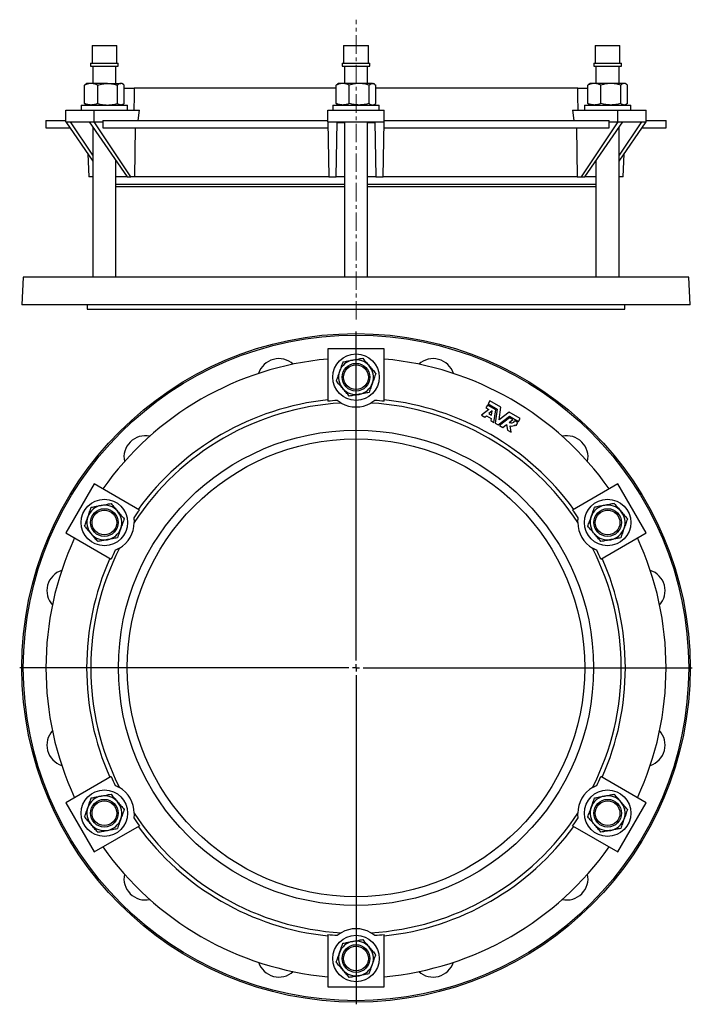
# Model space of a CAD drawing. Header units: millimetres. Extents: x -18 to 922, y -526 to 619.
# Tile 1 of 2: x -18 to 445, y -59 to 618. Entities that reach past the tile are written whole.
import ezdxf

# ---------------------------------------------------------------- set-up
doc = ezdxf.new("R2010")
doc.units = ezdxf.units.MM
doc.linetypes.add('CENTERX2', pattern=[20.32, 12.7, -2.54, 2.54, -2.54])
doc.layers.add('FORMAT', color=7, linetype='Continuous')

# ---------------------------------------------------------------- blocks, each defined once
blk = doc.blocks.new('SW_CENTERMARKSYMBOL_0')
at = {"layer": 'FORMAT', "color": 0}
for p, q in [((0, 5), (0, 231.5)), ((-5, 0), (-231.5, 0)), ((0, 0), (-2.5, 0)), ((0, 0), (0, 2.5)), ((0, 0), (0, -2.5)), ((0, 0), (2.5, 0)), ((5, 0), (231.5, 0)), ((0, -5), (0, -231.5))]:
    blk.add_line(p, q, dxfattribs=at)

msp = doc.modelspace()

# ---------------------------------------------------------------- linework, layer by layer
at = {"color": 7, "linetype": 'Continuous', "lineweight": 25}
for p, q in [((32.28, 600.39), (32.28, 588.12)), ((32.28, 600.39), (33.42, 600.39)), ((33.42, 600.39), (49.28, 600.39)), ((49.28, 588.12), (49.28, 600.39)), ((205.49, 600.39), (205.49, 588.12)), ((205.49, 600.39), (213.99, 600.39)), ((213.99, 600.39), (222.49, 600.39)), ((222.49, 588.12), (222.49, 600.39)), ((378.69, 600.39), (378.69, 588.12)), ((378.69, 600.39), (394.56, 600.39)), ((394.56, 600.39), (395.69, 600.39)), ((395.69, 588.12), (395.69, 600.39)), ((31.26, 588.12), (31.26, 586.12)), ((31.26, 588.12), (32.54, 588.12)), ((31.26, 586.12), (32.54, 586.12)), ((32.54, 588.12), (50.31, 588.12)), ((32.54, 586.12), (50.31, 586.12)), ((32.78, 586.12), (32.78, 574.19)), ((48.78, 574.19), (48.78, 586.12)), ((50.31, 586.12), (50.31, 588.12)), ((204.46, 588.12), (204.46, 586.12)), ((204.46, 588.12), (213.99, 588.12)), ((204.46, 586.12), (213.99, 586.12)), ((205.99, 586.12), (205.99, 574.19)), ((213.99, 588.12), (223.51, 588.12)), ((213.99, 586.12), (223.51, 586.12)), ((221.99, 574.19), (221.99, 586.12)), ((223.51, 586.12), (223.51, 588.12)), ((377.67, 588.12), (377.67, 586.12)), ((377.67, 588.12), (395.44, 588.12)), ((377.67, 586.12), (395.44, 586.12)), ((379.19, 586.12), (379.19, 574.19)), ((395.19, 574.19), (395.19, 586.12)), ((395.44, 588.12), (396.72, 588.12)), ((395.44, 586.12), (396.72, 586.12)), ((396.72, 586.12), (396.72, 588.12)), ((27.17, 560.46), (27.17, 573.12)), ((28.78, 574.19), (28.06, 573.77)), ((31.68, 574.19), (28.78, 574.19)), ((43, 574.19), (31.68, 574.19)), ((36.19, 560.46), (36.19, 573.12)), ((43, 574.19), (52.1, 574.19)), ((49.8, 560.46), (49.8, 573.12)), ((52.78, 574.19), (52.1, 574.19)), ((53.51, 573.77), (52.78, 574.19)), ((54.4, 560.46), (54.4, 573.12)), ((54.4, 570.89), (61.28, 570.89)), ((200.37, 570.89), (61.28, 570.89)), ((200.37, 560.46), (200.37, 573.12)), ((201.99, 574.19), (201.27, 573.77)), ((204.88, 574.19), (201.99, 574.19)), ((216.2, 574.19), (204.88, 574.19)), ((209.39, 560.46), (209.39, 573.12)), ((225.31, 574.19), (216.2, 574.19)), ((223.01, 560.46), (223.01, 573.12)), ((225.31, 574.19), (225.99, 574.19)), ((226.71, 573.77), (225.99, 574.19)), ((227.61, 560.46), (227.61, 573.12)), ((366.69, 570.89), (227.61, 570.89)), ((366.69, 570.89), (373.58, 570.89)), ((373.58, 560.46), (373.58, 573.12)), ((375.19, 574.19), (374.47, 573.77)), ((378.09, 574.19), (375.19, 574.19)), ((389.41, 574.19), (378.09, 574.19)), ((382.6, 560.46), (382.6, 573.12)), ((398.51, 574.19), (389.41, 574.19)), ((396.22, 560.46), (396.22, 573.12)), ((399.19, 574.19), (398.51, 574.19)), ((399.92, 573.77), (399.19, 574.19)), ((400.81, 560.46), (400.81, 573.12)), ((14.15, 547.89), (14.15, 555.89)), ((14.15, 555.89), (33.65, 555.89)), ((24.78, 559.39), (24.78, 555.89)), ((24.78, 559.39), (26.53, 559.39)), ((26.53, 559.39), (56.78, 559.39)), ((28.06, 559.81), (28.78, 559.39)), ((33.65, 547.89), (33.65, 555.89)), ((33.65, 555.89), (64.88, 555.89)), ((52.78, 559.39), (53.51, 559.81)), ((56.78, 555.89), (56.78, 559.39)), ((64.06, 548.79), (64.88, 555.89)), ((194.49, 547.89), (194.49, 555.89)), ((194.49, 555.89), (233.49, 555.89)), ((197.99, 559.39), (197.99, 555.89)), ((197.99, 559.39), (213.16, 559.39)), ((201.27, 559.81), (201.99, 559.39)), ((201.69, 559.39), (201.71, 559.55)), ((213.16, 559.39), (229.99, 559.39)), ((225.99, 559.39), (226.71, 559.81)), ((226.27, 559.55), (226.29, 559.39)), ((229.99, 555.89), (229.99, 559.39)), ((233.49, 547.89), (233.49, 555.89)), ((363.1, 555.89), (363.92, 548.79)), ((363.1, 555.89), (394.33, 555.89)), ((371.19, 559.39), (371.19, 555.89)), ((371.19, 559.39), (400.62, 559.39)), ((374.47, 559.81), (375.19, 559.39)), ((394.33, 547.89), (394.33, 555.89)), ((394.33, 555.89), (413.83, 555.89)), ((399.19, 559.39), (399.92, 559.81)), ((400.62, 559.39), (403.19, 559.39)), ((403.19, 555.89), (403.19, 559.39)), ((413.83, 547.89), (413.83, 555.89)), ((0.59, 548.79), (0.59, 543.79)), ((0.59, 548.79), (14.15, 548.79)), ((39.7, 548.79), (39.7, 547.89)), ((39.7, 548.79), (194.49, 548.79)), ((233.49, 548.79), (388.28, 548.79)), ((388.28, 547.89), (388.28, 548.79)), ((413.83, 548.79), (427.39, 548.79)), ((427.39, 543.79), (427.39, 548.79)), ((0.59, 543.79), (16.96, 543.79)), ((14.15, 547.89), (17.44, 547.89)), ((14.15, 547.89), (32.78, 520.77)), ((17.44, 547.89), (30.35, 547.89)), ((32.78, 524.86), (17.44, 547.89)), ((30.35, 547.89), (33.65, 547.89)), ((30.35, 547.89), (56.46, 509.89)), ((32.78, 544.35), (32.78, 440.89)), ((33.65, 547.89), (39.7, 547.89)), ((58.96, 509.89), (33.65, 547.89)), ((39.65, 543.79), (194.58, 543.79)), ((61.83, 509.89), (62.18, 543.79)), ((194.49, 547.89), (201.08, 547.89)), ((194.49, 547.89), (195.29, 509.89)), ((200.29, 509.89), (201.08, 547.89)), ((205.99, 547.14), (201.07, 547.14)), ((201.08, 547.89), (226.9, 547.89)), ((205.99, 547.89), (205.99, 440.89)), ((221.99, 440.89), (221.99, 547.89)), ((226.91, 547.14), (221.99, 547.14)), ((226.9, 547.89), (227.69, 509.89)), ((226.9, 547.89), (233.49, 547.89)), ((232.69, 509.89), (233.49, 547.89)), ((233.4, 543.79), (388.33, 543.79)), ((365.8, 543.79), (366.15, 509.89)), ((394.33, 547.89), (369.02, 509.89)), ((371.52, 509.89), (397.63, 547.89)), ((388.28, 547.89), (394.33, 547.89)), ((394.33, 547.89), (397.63, 547.89)), ((410.54, 547.89), (395.19, 524.86)), ((395.19, 520.77), (413.83, 547.89)), ((395.19, 440.89), (395.19, 544.35)), ((397.63, 547.89), (410.54, 547.89)), ((410.54, 547.89), (413.83, 547.89)), ((411.02, 543.79), (427.39, 543.79)), ((29.29, 525.85), (29.99, 509.89)), ((397.99, 509.89), (398.69, 525.85)), ((48.78, 440.89), (48.78, 521.06)), ((379.19, 521.06), (379.19, 440.89)), ((32.78, 509.89), (29.99, 509.89)), ((56.46, 509.89), (48.78, 509.89)), ((56.46, 509.89), (58.96, 509.89)), ((61.83, 509.89), (58.96, 509.89)), ((195.29, 509.89), (61.83, 509.89)), ((195.29, 509.89), (200.29, 509.89)), ((205.99, 509.89), (200.29, 509.89)), ((227.69, 509.89), (221.99, 509.89)), ((227.69, 509.89), (232.69, 509.89)), ((366.15, 509.89), (232.69, 509.89)), ((366.15, 509.89), (369.02, 509.89)), ((369.02, 509.89), (371.52, 509.89)), ((379.19, 509.89), (371.52, 509.89)), ((397.99, 509.89), (395.19, 509.89)), ((48.78, 504.89), (205.99, 504.89)), ((48.78, 503.33), (205.99, 503.33)), ((221.99, 504.89), (379.19, 504.89)), ((221.99, 503.33), (379.19, 503.33)), ((-15.01, 440.89), (-16.01, 421.89)), ((442.99, 440.89), (-15.01, 440.89)), ((443.99, 421.89), (442.99, 440.89)), ((443.99, 421.89), (-16.01, 421.89)), ((28.99, 421.89), (28.99, 418.89)), ((398.99, 418.89), (398.99, 421.89)), ((28.99, 418.89), (213.99, 418.89)), ((213.99, 418.89), (398.99, 418.89)), ((194.49, 391.61), (194.49, 355.55)), ((233.49, 391.61), (194.49, 391.61)), ((233.49, 355.55), (233.49, 391.61)), ((304.53, 352.94), (303.39, 350.96)), ((310.17, 349.69), (304.53, 352.94)), ((306.18, 355.79), (304.99, 353.73)), ((304.99, 353.73), (311.16, 350.17)), ((313.75, 351.42), (306.18, 355.79)), ((305.34, 349.84), (300.46, 345.89)), ((300.46, 345.89), (302.66, 344.62)), ((303.39, 350.96), (305.34, 349.84)), ((307.67, 348.97), (305.31, 347.05)), ((305.31, 347.05), (307.25, 345.93)), ((307.25, 345.93), (307.67, 348.97)), ((308.97, 340.98), (310.17, 349.69)), ((311.16, 350.17), (309.82, 340.49)), ((312.57, 342.86), (313.75, 351.42)), ((319.39, 348.16), (312.57, 342.86)), ((326.96, 343.79), (319.39, 348.16)), ((302.66, 344.62), (303.71, 345.47)), ((303.71, 345.47), (306.93, 343.61)), ((306.93, 343.61), (306.75, 342.26)), ((306.75, 342.26), (308.97, 340.98)), ((309.82, 340.49), (311.89, 339.29)), ((311.89, 339.29), (319.61, 345.29)), ((319.69, 344.19), (312.75, 338.8)), ((312.75, 338.8), (314.96, 337.52)), ((314.96, 337.52), (317.69, 339.64)), ((317.69, 339.64), (318.18, 335.66)), ((319.37, 340.95), (321.91, 342.91)), ((319.61, 345.29), (325.78, 341.73)), ((321.91, 342.91), (319.69, 344.19)), ((325.32, 340.94), (323.34, 342.08)), ((323.58, 339.3), (324.18, 338.96)), ((324.18, 338.96), (325.32, 340.94)), ((325.78, 341.73), (326.96, 343.79)), ((318.18, 335.66), (320.75, 334.18)), ((320.75, 334.18), (320.2, 338.68)), ((33.65, 298.75), (14.15, 264.98)), ((64.88, 280.72), (33.65, 298.75)), ((394.33, 298.75), (363.1, 280.72)), ((413.83, 264.98), (394.33, 298.75)), ((14.15, 264.98), (45.38, 246.95)), ((382.6, 246.95), (413.83, 264.98)), ((45.38, 97.28), (14.15, 79.25)), ((413.83, 79.25), (382.6, 97.28)), ((14.15, 79.25), (33.65, 45.48)), ((394.33, 45.48), (413.83, 79.25)), ((33.65, 45.48), (64.88, 63.51)), ((363.1, 63.51), (394.33, 45.48)), ((194.49, -11.33), (194.49, -47.39)), ((233.49, -47.39), (233.49, -11.33)), ((194.49, -47.39), (233.49, -47.39))]:
    msp.add_line(p, q, dxfattribs=at)
for centre, radius in [((213.99, 172.11), 230), ((213.99, 172.11), 229), ((213.99, 372.11), 16), ((213.99, 372.11), 9.52), ((213.99, 372.11), 8.5), ((213.99, 172.11), 163.5), ((213.99, 172.11), 157.5), ((40.78, 272.11), 16), ((387.19, 272.11), 16), ((40.78, 272.11), 9.53), ((40.78, 272.11), 8.5), ((387.19, 272.11), 9.52), ((387.19, 272.11), 8.5), ((40.78, 72.11), 16), ((387.19, 72.11), 16), ((40.78, 72.11), 9.52), ((387.19, 72.11), 9.52), ((40.78, 72.11), 8.5), ((387.19, 72.11), 8.5), ((213.99, -27.89), 16), ((213.99, -27.89), 9.53), ((213.99, -27.89), 8.5)]:
    msp.add_circle(centre, radius, dxfattribs=at)
for centre, radius, start, end in [((213.99, 172.11), 213.4, 95.24287, 144.75713), ((160.93, 370.13), 14.75, 48.03721, 161.96279), ((213.99, 372.11), 12, 100.61555, 160.61555), ((213.99, 372.11), 12, 40.61555, 100.61555), ((213.99, 372.11), 12, 340.61555, 40.61555), ((213.99, 172.11), 213.4, 35.24287, 84.75713), ((267.05, 370.13), 14.75, 18.03721, 131.96279), ((213.99, 372.11), 12, 160.61555, 220.61555), ((213.99, 372.11), 12, 280.61555, 340.61555), ((213.99, 372.11), 12, 220.61555, 280.61555), ((213.99, 172.11), 182.5, 93.20247, 146.79753), ((213.99, 172.11), 185.41, 96.03711, 143.96289), ((213.99, 172.11), 184.47, 93.99409, 96.06782), ((213.99, 372.11), 20.5, 240.17643, 299.82357), ((213.99, 172.11), 182.5, 33.20247, 86.79753), ((213.99, 172.11), 184.47, 83.93218, 86.00591), ((213.99, 172.11), 185.41, 36.03711, 83.96289), ((320.77, 343.57), 2.97, 242.05228, 330), ((321.31, 342.1), 3.6, 251.99113, 309.07517), ((69.03, 317.07), 14.75, 78.03721, 191.96279), ((358.95, 317.07), 14.75, 348.03721, 101.96279), ((40.78, 272.11), 12, 100.61555, 160.61555), ((40.78, 272.11), 12, 40.61555, 100.61555), ((40.78, 272.11), 12, 340.61555, 40.61555), ((213.99, 172.11), 184.47, 143.93218, 146.00591), ((213.99, 172.11), 184.47, 33.99409, 36.06782), ((387.19, 272.11), 12, 100.61555, 160.61555), ((387.19, 272.11), 12, 40.61555, 100.61555), ((387.19, 272.11), 12, 340.61555, 40.61555), ((40.78, 272.11), 12, 160.61555, 220.61555), ((40.78, 272.11), 20.5, 300.17643, 359.82357), ((387.19, 272.11), 20.5, 180.17643, 239.82357), ((387.19, 272.11), 12, 160.61555, 220.61555), ((40.78, 272.11), 12, 220.61555, 280.61555), ((40.78, 272.11), 12, 280.61555, 340.61555), ((387.19, 272.11), 12, 220.61555, 280.61555), ((387.19, 272.11), 12, 280.61555, 340.61555), ((213.99, 172.11), 213.4, 155.24287, 204.75713), ((213.99, 172.11), 213.4, 335.24287, 24.75713), ((213.99, 172.11), 182.5, 153.20247, 206.79753), ((213.99, 172.11), 184.47, 153.99409, 156.06782), ((213.99, 172.11), 182.5, 333.20247, 26.79753), ((213.99, 172.11), 184.47, 23.93218, 26.00591), ((213.99, 172.11), 185.41, 156.03711, 203.96289), ((213.99, 172.11), 185.41, 336.03711, 23.96289), ((15.98, 225.17), 14.75, 108.03721, 221.96279), ((412, 225.17), 14.75, 318.03721, 71.96279), ((15.98, 119.06), 14.75, 138.03721, 251.96279), ((412, 119.06), 14.75, 288.03721, 41.96279), ((213.99, 172.11), 184.47, 203.93218, 206.00591), ((213.99, 172.11), 184.47, 333.99409, 336.06782), ((40.78, 72.11), 20.5, 0.17643, 59.82357), ((387.19, 72.11), 20.5, 120.17643, 179.82357), ((40.78, 72.11), 12, 100.61555, 160.61555), ((40.78, 72.11), 12, 40.61555, 100.61555), ((387.19, 72.11), 12, 100.61555, 160.61555), ((387.19, 72.11), 12, 40.61555, 100.61555), ((40.78, 72.11), 12, 160.61555, 220.61555), ((40.78, 72.11), 12, 340.61555, 40.61555), ((387.19, 72.11), 12, 160.61555, 220.61555), ((387.19, 72.11), 12, 340.61555, 40.61555), ((40.78, 72.11), 12, 280.61555, 340.61555), ((213.99, 172.11), 184.47, 213.99409, 216.06782), ((213.99, 172.11), 182.5, 213.20247, 266.79753), ((213.99, 172.11), 182.5, 273.20247, 326.79753), ((213.99, 172.11), 184.47, 323.93218, 326.00591), ((387.19, 72.11), 12, 280.61555, 340.61555), ((40.78, 72.11), 12, 220.61555, 280.61555), ((213.99, 172.11), 185.41, 216.03711, 263.96289), ((213.99, 172.11), 185.41, 276.03711, 323.96289), ((387.19, 72.11), 12, 220.61555, 280.61555), ((213.99, 172.11), 213.4, 215.24287, 264.75713), ((213.99, 172.11), 213.4, 275.24287, 324.75713), ((69.03, 27.16), 14.75, 168.03721, 281.96279), ((358.95, 27.16), 14.75, 258.03721, 11.96279), ((213.99, 172.11), 184.47, 263.93218, 266.00591), ((213.99, -27.89), 20.5, 60.17643, 119.82357), ((213.99, 172.11), 184.47, 273.99409, 276.06782), ((213.99, -27.89), 12, 100.61555, 160.61555), ((213.99, -27.89), 12, 40.61555, 100.61555), ((213.99, -27.89), 12, 340.61555, 40.61555), ((213.99, -27.89), 12, 160.61555, 220.61555), ((160.93, -25.9), 14.75, 198.03721, 311.96279), ((213.99, -27.89), 12, 280.61555, 340.61555), ((267.05, -25.9), 14.75, 228.03721, 341.96279), ((213.99, -27.89), 12, 220.61555, 280.61555)]:
    msp.add_arc(centre, radius, start, end, dxfattribs=at)
for major_axis, start_param, end_param in [((106.74, 10187.61), 1.479481, 1.479885), ((-106.74, 10187.61), 4.8033, 4.803704)]:
    msp.add_ellipse((213.99, -383.03), major_axis=major_axis, ratio=0.018139, start_param=start_param, end_param=end_param, dxfattribs=at)
for points, knots in [([(31.68, 574.19), (31.29, 574.19), (30.91, 574.17), (30.15, 574.07), (29.77, 574), (28.64, 573.72), (27.9, 573.45), (27.17, 573.12)], [0, 0, 0, 0, 0.25, 0.25, 0.5, 0.5, 1, 1, 1, 1]), ([(27.17, 573.12), (27.35, 573.28), (27.65, 573.53), (27.95, 573.7), (28.06, 573.76)], [0, 0, 0, 0, 0.626159, 1, 1, 1, 1]), ([(36.19, 573.12), (35.45, 573.45), (34.7, 573.72), (33.2, 574.09), (32.44, 574.19), (31.68, 574.19)], [0, 0, 0, 0, 0.5, 0.5, 1, 1, 1, 1]), ([(36.19, 573.12), (37.29, 573.45), (38.43, 573.72), (40.7, 574.09), (41.84, 574.19), (43, 574.19)], [0, 0, 0, 0, 0.5, 0.5, 1, 1, 1, 1]), ([(43, 574.19), (43.57, 574.19), (44.15, 574.17), (45.31, 574.07), (45.88, 573.99), (47.59, 573.71), (48.7, 573.44), (49.8, 573.12)], [0, 0, 0, 0, 0.25, 0.25, 0.5, 0.5, 1, 1, 1, 1]), ([(52.1, 574.19), (51.91, 574.19), (51.71, 574.17), (51.33, 574.07), (51.13, 574), (50.56, 573.72), (50.18, 573.45), (49.8, 573.12)], [0, 0, 0, 0, 0.25, 0.25, 0.5, 0.5, 1, 1, 1, 1]), ([(54.4, 573.12), (54.03, 573.45), (53.65, 573.72), (52.88, 574.09), (52.5, 574.19), (52.1, 574.19)], [0, 0, 0, 0, 0.5, 0.5, 1, 1, 1, 1]), ([(61.28, 570.89), (61.29, 568.41), (61.26, 565.91), (61.18, 560.91), (61.12, 558.4), (61.04, 555.89)], [0, 0, 0, 0, 0.5, 0.5, 1, 1, 1, 1]), ([(204.88, 574.19), (204.5, 574.19), (204.11, 574.17), (203.35, 574.07), (202.98, 574), (201.85, 573.72), (201.11, 573.45), (200.37, 573.12)], [0, 0, 0, 0, 0.25, 0.25, 0.5, 0.5, 1, 1, 1, 1]), ([(200.37, 573.12), (200.56, 573.28), (200.86, 573.53), (201.16, 573.71), (201.27, 573.77)], [0, 0, 0, 0, 0.649752, 1, 1, 1, 1]), ([(209.39, 573.12), (208.65, 573.45), (207.91, 573.72), (206.41, 574.09), (205.65, 574.19), (204.88, 574.19)], [0, 0, 0, 0, 0.5, 0.5, 1, 1, 1, 1]), ([(216.2, 574.19), (215.62, 574.19), (215.04, 574.17), (213.89, 574.07), (213.32, 574), (211.62, 573.72), (210.5, 573.45), (209.39, 573.12)], [0, 0, 0, 0, 0.25, 0.25, 0.5, 0.5, 1, 1, 1, 1]), ([(223.01, 573.12), (221.9, 573.45), (220.77, 573.72), (218.51, 574.09), (217.36, 574.19), (216.2, 574.19)], [0, 0, 0, 0, 0.5, 0.5, 1, 1, 1, 1]), ([(223.01, 573.12), (223.38, 573.45), (223.77, 573.72), (224.53, 574.09), (224.92, 574.19), (225.31, 574.19)], [0, 0, 0, 0, 0.5, 0.5, 1, 1, 1, 1]), ([(225.31, 574.19), (225.5, 574.19), (225.7, 574.17), (226.09, 574.07), (226.28, 573.99), (226.86, 573.71), (227.24, 573.44), (227.61, 573.12)], [0, 0, 0, 0, 0.25, 0.25, 0.5, 0.5, 1, 1, 1, 1]), ([(366.94, 555.89), (366.86, 558.4), (366.8, 560.91), (366.72, 565.91), (366.69, 568.41), (366.69, 570.89)], [0, 0, 0, 0, 0.5, 0.5, 1, 1, 1, 1]), ([(378.09, 574.19), (377.7, 574.19), (377.32, 574.17), (376.55, 574.07), (376.17, 573.99), (375.04, 573.71), (374.3, 573.44), (373.58, 573.12)], [0, 0, 0, 0, 0.25, 0.25, 0.5, 0.5, 1, 1, 1, 1]), ([(373.58, 573.12), (373.76, 573.28), (374.06, 573.53), (374.36, 573.7), (374.47, 573.76)], [0, 0, 0, 0, 0.626157, 1, 1, 1, 1]), ([(382.6, 573.12), (381.86, 573.45), (381.11, 573.72), (379.61, 574.09), (378.85, 574.19), (378.09, 574.19)], [0, 0, 0, 0, 0.5, 0.5, 1, 1, 1, 1]), ([(389.41, 574.19), (388.83, 574.19), (388.25, 574.17), (387.1, 574.07), (386.53, 574), (384.83, 573.72), (383.71, 573.45), (382.6, 573.12)], [0, 0, 0, 0, 0.25, 0.25, 0.5, 0.5, 1, 1, 1, 1]), ([(396.22, 573.12), (395.1, 573.45), (393.98, 573.72), (391.71, 574.09), (390.57, 574.19), (389.41, 574.19)], [0, 0, 0, 0, 0.5, 0.5, 1, 1, 1, 1]), ([(398.51, 574.19), (398.32, 574.19), (398.12, 574.17), (397.74, 574.07), (397.54, 574), (396.97, 573.72), (396.59, 573.45), (396.22, 573.12)], [0, 0, 0, 0, 0.25, 0.25, 0.5, 0.5, 1, 1, 1, 1]), ([(400.81, 573.12), (400.44, 573.45), (400.06, 573.72), (399.29, 574.09), (398.91, 574.19), (398.51, 574.19)], [0, 0, 0, 0, 0.5, 0.5, 1, 1, 1, 1]), ([(31.68, 559.39), (31.29, 559.39), (30.91, 559.42), (30.15, 559.52), (29.77, 559.59), (28.64, 559.87), (27.9, 560.14), (27.17, 560.46)], [0, 0, 0, 0, 0.25, 0.25, 0.5, 0.5, 1, 1, 1, 1]), ([(27.17, 560.46), (27.35, 560.31), (27.65, 560.06), (27.95, 559.89), (28.06, 559.82)], [0, 0, 0, 0, 0.626159, 1, 1, 1, 1]), ([(36.19, 560.46), (35.45, 560.14), (34.7, 559.87), (33.2, 559.49), (32.44, 559.39), (31.68, 559.39)], [0, 0, 0, 0, 0.5, 0.5, 1, 1, 1, 1]), ([(36.19, 560.46), (37.29, 560.14), (38.43, 559.87), (40.7, 559.49), (41.84, 559.39), (43, 559.39)], [0, 0, 0, 0, 0.5, 0.5, 1, 1, 1, 1]), ([(43, 559.39), (43.57, 559.39), (44.15, 559.42), (45.31, 559.52), (45.88, 559.59), (47.59, 559.87), (48.7, 560.14), (49.8, 560.46)], [0, 0, 0, 0, 0.25, 0.25, 0.5, 0.5, 1, 1, 1, 1]), ([(52.1, 559.39), (51.91, 559.39), (51.71, 559.42), (51.33, 559.52), (51.13, 559.59), (50.56, 559.87), (50.18, 560.14), (49.8, 560.46)], [0, 0, 0, 0, 0.25, 0.25, 0.5, 0.5, 1, 1, 1, 1]), ([(54.4, 560.46), (54.03, 560.14), (53.65, 559.87), (52.88, 559.49), (52.5, 559.39), (52.1, 559.39)], [0, 0, 0, 0, 0.5, 0.5, 1, 1, 1, 1]), ([(204.88, 559.39), (204.5, 559.39), (204.11, 559.42), (203.35, 559.52), (202.98, 559.59), (201.85, 559.87), (201.11, 560.14), (200.37, 560.46)], [0, 0, 0, 0, 0.25, 0.25, 0.5, 0.5, 1, 1, 1, 1]), ([(200.37, 560.46), (200.56, 560.3), (200.86, 560.05), (201.16, 559.88), (201.27, 559.81)], [0, 0, 0, 0, 0.649751, 1, 1, 1, 1]), ([(209.39, 560.46), (208.65, 560.14), (207.91, 559.87), (206.41, 559.49), (205.65, 559.39), (204.88, 559.39)], [0, 0, 0, 0, 0.5, 0.5, 1, 1, 1, 1]), ([(216.2, 559.39), (215.62, 559.39), (215.04, 559.42), (213.89, 559.52), (213.32, 559.59), (211.62, 559.87), (210.5, 560.14), (209.39, 560.46)], [0, 0, 0, 0, 0.25, 0.25, 0.5, 0.5, 1, 1, 1, 1]), ([(223.01, 560.46), (221.9, 560.14), (220.77, 559.87), (218.51, 559.49), (217.36, 559.39), (216.2, 559.39)], [0, 0, 0, 0, 0.5, 0.5, 1, 1, 1, 1]), ([(223.01, 560.46), (223.38, 560.14), (223.77, 559.87), (224.53, 559.49), (224.92, 559.39), (225.31, 559.39)], [0, 0, 0, 0, 0.5, 0.5, 1, 1, 1, 1]), ([(225.31, 559.39), (225.5, 559.39), (225.7, 559.42), (226.09, 559.52), (226.28, 559.59), (226.86, 559.87), (227.24, 560.14), (227.61, 560.46)], [0, 0, 0, 0, 0.25, 0.25, 0.5, 0.5, 1, 1, 1, 1]), ([(378.09, 559.39), (377.7, 559.39), (377.32, 559.42), (376.55, 559.52), (376.17, 559.59), (375.04, 559.87), (374.3, 560.14), (373.58, 560.46)], [0, 0, 0, 0, 0.25, 0.25, 0.5, 0.5, 1, 1, 1, 1]), ([(373.58, 560.46), (373.76, 560.31), (374.06, 560.06), (374.36, 559.89), (374.47, 559.82)], [0, 0, 0, 0, 0.626157, 1, 1, 1, 1]), ([(382.6, 560.46), (381.86, 560.14), (381.11, 559.87), (379.61, 559.49), (378.85, 559.39), (378.09, 559.39)], [0, 0, 0, 0, 0.5, 0.5, 1, 1, 1, 1]), ([(389.41, 559.39), (388.83, 559.39), (388.25, 559.42), (387.1, 559.52), (386.53, 559.59), (384.83, 559.87), (383.71, 560.14), (382.6, 560.46)], [0, 0, 0, 0, 0.25, 0.25, 0.5, 0.5, 1, 1, 1, 1]), ([(396.22, 560.46), (395.1, 560.14), (393.98, 559.87), (391.71, 559.49), (390.57, 559.39), (389.41, 559.39)], [0, 0, 0, 0, 0.5, 0.5, 1, 1, 1, 1]), ([(398.51, 559.39), (398.32, 559.39), (398.12, 559.42), (397.74, 559.52), (397.54, 559.59), (396.97, 559.87), (396.59, 560.14), (396.22, 560.46)], [0, 0, 0, 0, 0.25, 0.25, 0.5, 0.5, 1, 1, 1, 1]), ([(400.81, 560.46), (400.44, 560.14), (400.06, 559.87), (399.29, 559.49), (398.91, 559.39), (398.51, 559.39)], [0, 0, 0, 0, 0.5, 0.5, 1, 1, 1, 1]), ([(204.97, 382.63), (204.6, 381.57), (204.21, 380.48), (203.44, 378.3), (203.06, 377.2), (202.67, 376.1)], [0, 0, 0, 0, 0.5, 0.5, 1, 1, 1, 1]), ([(204.97, 382.63), (206.08, 382.84), (207.21, 383.05), (209.47, 383.48), (210.62, 383.69), (211.78, 383.91)], [0, 0, 0, 0, 0.5, 0.5, 1, 1, 1, 1]), ([(211.78, 383.91), (212.36, 384.02), (212.94, 384.12), (214.09, 384.34), (214.66, 384.45), (216.36, 384.77), (217.48, 384.98), (218.59, 385.18)], [0, 0, 0, 0, 0.25, 0.25, 0.5, 0.5, 1, 1, 1, 1]), ([(218.59, 385.18), (219.33, 384.32), (220.07, 383.46), (221.57, 381.71), (222.33, 380.82), (223.1, 379.92)], [0, 0, 0, 0, 0.5, 0.5, 1, 1, 1, 1]), ([(223.1, 379.92), (223.48, 379.48), (223.87, 379.03), (224.63, 378.14), (225, 377.7), (226.13, 376.39), (226.87, 375.52), (227.61, 374.67)], [0, 0, 0, 0, 0.25, 0.25, 0.5, 0.5, 1, 1, 1, 1]), ([(202.67, 376.1), (202.48, 375.54), (202.28, 374.99), (201.89, 373.88), (201.7, 373.33), (201.12, 371.69), (200.74, 370.62), (200.37, 369.56)], [0, 0, 0, 0, 0.25, 0.25, 0.5, 0.5, 1, 1, 1, 1]), ([(227.61, 374.67), (227.24, 373.6), (226.85, 372.51), (226.08, 370.33), (225.7, 369.23), (225.31, 368.13)], [0, 0, 0, 0, 0.5, 0.5, 1, 1, 1, 1]), ([(204.88, 364.3), (204.5, 364.75), (204.11, 365.2), (203.35, 366.08), (202.98, 366.52), (201.85, 367.84), (201.11, 368.7), (200.37, 369.56)], [0, 0, 0, 0, 0.25, 0.25, 0.5, 0.5, 1, 1, 1, 1]), ([(225.31, 368.13), (225.12, 367.58), (224.92, 367.02), (224.53, 365.91), (224.33, 365.36), (223.76, 363.72), (223.38, 362.65), (223.01, 361.59)], [0, 0, 0, 0, 0.25, 0.25, 0.5, 0.5, 1, 1, 1, 1]), ([(209.39, 359.04), (208.65, 359.9), (207.91, 360.77), (206.41, 362.52), (205.65, 363.41), (204.88, 364.3)], [0, 0, 0, 0, 0.5, 0.5, 1, 1, 1, 1]), ([(216.2, 360.32), (215.62, 360.21), (215.04, 360.1), (213.89, 359.89), (213.32, 359.78), (211.62, 359.46), (210.5, 359.25), (209.39, 359.04)], [0, 0, 0, 0, 0.25, 0.25, 0.5, 0.5, 1, 1, 1, 1]), ([(223.01, 361.59), (221.9, 361.39), (220.77, 361.18), (218.51, 360.75), (217.36, 360.54), (216.2, 360.32)], [0, 0, 0, 0, 0.5, 0.5, 1, 1, 1, 1]), ([(203.79, 354.33), (203.27, 354.63), (202.8, 354.93), (201.92, 355.53), (201.52, 355.84), (201.14, 356.14)], [0, 0, 0, 0, 0.5, 0.5, 1, 1, 1, 1]), ([(226.84, 356.14), (226.46, 355.84), (226.06, 355.53), (225.18, 354.93), (224.71, 354.63), (224.19, 354.33)], [0, 0, 0, 0, 0.5, 0.5, 1, 1, 1, 1]), ([(38.57, 283.91), (39.15, 284.02), (39.73, 284.12), (40.88, 284.34), (41.45, 284.45), (43.15, 284.77), (44.27, 284.98), (45.38, 285.18)], [0, 0, 0, 0, 0.25, 0.25, 0.5, 0.5, 1, 1, 1, 1]), ([(45.38, 285.18), (46.12, 284.33), (46.87, 283.45), (48.37, 281.7), (49.13, 280.81), (49.89, 279.92)], [0, 0, 0, 0, 0.5, 0.5, 1, 1, 1, 1]), ([(391.79, 285.18), (390.69, 284.98), (389.55, 284.76), (387.28, 284.34), (386.13, 284.12), (384.98, 283.91)], [0, 0, 0, 0, 0.5, 0.5, 1, 1, 1, 1]), ([(391.79, 285.18), (392.53, 284.32), (393.27, 283.46), (394.78, 281.71), (395.54, 280.82), (396.3, 279.92)], [0, 0, 0, 0, 0.5, 0.5, 1, 1, 1, 1]), ([(29.46, 276.1), (29.66, 276.65), (29.86, 277.21), (30.24, 278.31), (30.44, 278.86), (31.01, 280.49), (31.39, 281.57), (31.76, 282.63)], [0, 0, 0, 0, 0.25, 0.25, 0.5, 0.5, 1, 1, 1, 1]), ([(31.76, 282.63), (32.88, 282.84), (34, 283.05), (36.27, 283.48), (37.41, 283.69), (38.57, 283.91)], [0, 0, 0, 0, 0.5, 0.5, 1, 1, 1, 1]), ([(49.89, 279.92), (50.28, 279.48), (50.66, 279.03), (51.43, 278.14), (51.81, 277.7), (52.94, 276.38), (53.67, 275.52), (54.4, 274.67)], [0, 0, 0, 0, 0.25, 0.25, 0.5, 0.5, 1, 1, 1, 1]), ([(375.88, 276.1), (376.07, 276.65), (376.27, 277.21), (376.65, 278.31), (376.85, 278.86), (377.42, 280.49), (377.8, 281.57), (378.17, 282.63)], [0, 0, 0, 0, 0.25, 0.25, 0.5, 0.5, 1, 1, 1, 1]), ([(384.98, 283.91), (384.41, 283.8), (383.83, 283.69), (382.67, 283.47), (382.1, 283.37), (380.39, 283.05), (379.28, 282.84), (378.17, 282.63)], [0, 0, 0, 0, 0.25, 0.25, 0.5, 0.5, 1, 1, 1, 1]), ([(396.3, 279.92), (396.69, 279.48), (397.07, 279.03), (397.83, 278.14), (398.21, 277.7), (399.34, 276.39), (400.08, 275.52), (400.81, 274.67)], [0, 0, 0, 0, 0.25, 0.25, 0.5, 0.5, 1, 1, 1, 1]), ([(27.17, 269.56), (27.54, 270.63), (27.92, 271.71), (28.69, 273.88), (29.07, 274.98), (29.46, 276.1)], [0, 0, 0, 0, 0.5, 0.5, 1, 1, 1, 1]), ([(54.4, 274.67), (54.03, 273.6), (53.65, 272.52), (52.88, 270.34), (52.5, 269.24), (52.1, 268.13)], [0, 0, 0, 0, 0.5, 0.5, 1, 1, 1, 1]), ([(61.04, 275.25), (61.12, 274.77), (61.18, 274.27), (61.26, 273.21), (61.29, 272.65), (61.28, 272.05)], [0, 0, 0, 0, 0.5, 0.5, 1, 1, 1, 1]), ([(366.69, 272.05), (366.69, 272.65), (366.72, 273.21), (366.8, 274.27), (366.86, 274.77), (366.94, 275.25)], [0, 0, 0, 0, 0.5, 0.5, 1, 1, 1, 1]), ([(373.58, 269.56), (373.95, 270.63), (374.33, 271.71), (375.1, 273.88), (375.48, 274.98), (375.88, 276.1)], [0, 0, 0, 0, 0.5, 0.5, 1, 1, 1, 1]), ([(400.81, 274.67), (400.44, 273.6), (400.06, 272.52), (399.29, 270.34), (398.91, 269.24), (398.51, 268.13)], [0, 0, 0, 0, 0.5, 0.5, 1, 1, 1, 1]), ([(27.17, 269.56), (27.9, 268.71), (28.65, 267.83), (30.16, 266.07), (30.91, 265.19), (31.68, 264.3)], [0, 0, 0, 0, 0.5, 0.5, 1, 1, 1, 1]), ([(31.68, 264.3), (32.06, 263.86), (32.44, 263.41), (33.21, 262.52), (33.59, 262.07), (34.72, 260.75), (35.46, 259.89), (36.19, 259.04)], [0, 0, 0, 0, 0.25, 0.25, 0.5, 0.5, 1, 1, 1, 1]), ([(52.1, 268.13), (51.91, 267.58), (51.71, 267.02), (51.33, 265.92), (51.13, 265.37), (50.56, 263.74), (50.18, 262.66), (49.8, 261.59)], [0, 0, 0, 0, 0.25, 0.25, 0.5, 0.5, 1, 1, 1, 1]), ([(378.09, 264.3), (377.7, 264.75), (377.32, 265.2), (376.56, 266.08), (376.18, 266.52), (375.05, 267.84), (374.31, 268.7), (373.58, 269.56)], [0, 0, 0, 0, 0.25, 0.25, 0.5, 0.5, 1, 1, 1, 1]), ([(382.6, 259.04), (381.86, 259.9), (381.11, 260.77), (379.61, 262.52), (378.85, 263.41), (378.09, 264.3)], [0, 0, 0, 0, 0.5, 0.5, 1, 1, 1, 1]), ([(398.51, 268.13), (398.32, 267.58), (398.12, 267.02), (397.74, 265.92), (397.54, 265.37), (396.97, 263.74), (396.59, 262.66), (396.22, 261.59)], [0, 0, 0, 0, 0.25, 0.25, 0.5, 0.5, 1, 1, 1, 1]), ([(43, 260.32), (42.42, 260.21), (41.84, 260.1), (40.69, 259.89), (40.12, 259.78), (38.42, 259.46), (37.3, 259.25), (36.19, 259.04)], [0, 0, 0, 0, 0.25, 0.25, 0.5, 0.5, 1, 1, 1, 1]), ([(49.8, 261.59), (48.69, 261.39), (47.57, 261.18), (45.3, 260.75), (44.16, 260.54), (43, 260.32)], [0, 0, 0, 0, 0.5, 0.5, 1, 1, 1, 1]), ([(389.41, 260.32), (388.83, 260.21), (388.25, 260.1), (387.09, 259.89), (386.52, 259.78), (384.81, 259.46), (383.7, 259.25), (382.6, 259.04)], [0, 0, 0, 0, 0.25, 0.25, 0.5, 0.5, 1, 1, 1, 1]), ([(396.22, 261.59), (395.11, 261.39), (393.97, 261.17), (391.7, 260.75), (390.56, 260.53), (389.41, 260.32)], [0, 0, 0, 0, 0.5, 0.5, 1, 1, 1, 1]), ([(51.09, 254.39), (50.57, 254.09), (50.07, 253.83), (49.11, 253.37), (48.65, 253.17), (48.19, 253)], [0, 0, 0, 0, 0.5, 0.5, 1, 1, 1, 1]), ([(379.79, 253), (379.33, 253.17), (378.87, 253.37), (377.91, 253.83), (377.41, 254.09), (376.89, 254.39)], [0, 0, 0, 0, 0.5, 0.5, 1, 1, 1, 1]), ([(48.19, 91.23), (48.65, 91.05), (49.11, 90.85), (50.07, 90.4), (50.57, 90.14), (51.09, 89.84)], [0, 0, 0, 0, 0.5, 0.5, 1, 1, 1, 1]), ([(376.89, 89.84), (377.41, 90.14), (377.91, 90.4), (378.87, 90.85), (379.33, 91.05), (379.79, 91.23)], [0, 0, 0, 0, 0.5, 0.5, 1, 1, 1, 1]), ([(29.46, 76.1), (29.66, 76.65), (29.86, 77.21), (30.24, 78.31), (30.44, 78.86), (31.01, 80.49), (31.39, 81.57), (31.76, 82.63)], [0, 0, 0, 0, 0.25, 0.25, 0.5, 0.5, 1, 1, 1, 1]), ([(31.76, 82.63), (32.87, 82.84), (34.01, 83.05), (36.28, 83.48), (37.42, 83.69), (38.57, 83.91)], [0, 0, 0, 0, 0.5, 0.5, 1, 1, 1, 1]), ([(38.57, 83.91), (39.15, 84.02), (39.73, 84.12), (40.89, 84.34), (41.46, 84.45), (43.17, 84.77), (44.28, 84.98), (45.38, 85.18)], [0, 0, 0, 0, 0.25, 0.25, 0.5, 0.5, 1, 1, 1, 1]), ([(45.38, 85.18), (46.12, 84.32), (46.86, 83.46), (48.37, 81.71), (49.13, 80.82), (49.89, 79.92)], [0, 0, 0, 0, 0.5, 0.5, 1, 1, 1, 1]), ([(375.88, 76.1), (376.07, 76.65), (376.27, 77.21), (376.65, 78.31), (376.85, 78.86), (377.42, 80.49), (377.8, 81.57), (378.17, 82.63)], [0, 0, 0, 0, 0.25, 0.25, 0.5, 0.5, 1, 1, 1, 1]), ([(378.17, 82.63), (379.29, 82.84), (380.41, 83.05), (382.68, 83.48), (383.82, 83.69), (384.98, 83.91)], [0, 0, 0, 0, 0.5, 0.5, 1, 1, 1, 1]), ([(384.98, 83.91), (385.56, 84.02), (386.14, 84.12), (387.29, 84.34), (387.86, 84.45), (389.56, 84.77), (390.68, 84.98), (391.79, 85.18)], [0, 0, 0, 0, 0.25, 0.25, 0.5, 0.5, 1, 1, 1, 1]), ([(396.3, 79.92), (395.92, 80.37), (395.54, 80.82), (394.77, 81.71), (394.39, 82.15), (393.26, 83.47), (392.52, 84.33), (391.79, 85.18)], [0, 0, 0, 0, 0.25, 0.25, 0.5, 0.5, 1, 1, 1, 1]), ([(27.17, 69.56), (27.54, 70.63), (27.92, 71.71), (28.69, 73.88), (29.07, 74.98), (29.46, 76.1)], [0, 0, 0, 0, 0.5, 0.5, 1, 1, 1, 1]), ([(49.89, 79.92), (50.28, 79.48), (50.66, 79.03), (51.42, 78.14), (51.8, 77.7), (52.93, 76.39), (53.67, 75.52), (54.4, 74.67)], [0, 0, 0, 0, 0.25, 0.25, 0.5, 0.5, 1, 1, 1, 1]), ([(54.4, 74.67), (54.03, 73.6), (53.65, 72.52), (52.88, 70.34), (52.5, 69.24), (52.1, 68.13)], [0, 0, 0, 0, 0.5, 0.5, 1, 1, 1, 1]), ([(373.58, 69.56), (373.95, 70.63), (374.33, 71.71), (375.1, 73.88), (375.48, 74.98), (375.88, 76.1)], [0, 0, 0, 0, 0.5, 0.5, 1, 1, 1, 1]), ([(400.81, 74.67), (400.08, 75.52), (399.33, 76.4), (397.82, 78.15), (397.07, 79.04), (396.3, 79.92)], [0, 0, 0, 0, 0.5, 0.5, 1, 1, 1, 1]), ([(400.81, 74.67), (400.44, 73.6), (400.06, 72.52), (399.29, 70.34), (398.91, 69.24), (398.51, 68.13)], [0, 0, 0, 0, 0.5, 0.5, 1, 1, 1, 1]), ([(31.68, 64.3), (31.29, 64.75), (30.91, 65.2), (30.15, 66.08), (29.77, 66.52), (28.64, 67.84), (27.9, 68.7), (27.17, 69.56)], [0, 0, 0, 0, 0.25, 0.25, 0.5, 0.5, 1, 1, 1, 1]), ([(52.1, 68.13), (51.91, 67.58), (51.71, 67.02), (51.33, 65.92), (51.13, 65.37), (50.56, 63.74), (50.18, 62.66), (49.8, 61.59)], [0, 0, 0, 0, 0.25, 0.25, 0.5, 0.5, 1, 1, 1, 1]), ([(61.28, 72.18), (61.29, 71.58), (61.26, 71.02), (61.18, 69.95), (61.12, 69.45), (61.04, 68.97)], [0, 0, 0, 0, 0.5, 0.5, 1, 1, 1, 1]), ([(366.94, 68.97), (366.86, 69.45), (366.8, 69.95), (366.72, 71.02), (366.69, 71.58), (366.69, 72.18)], [0, 0, 0, 0, 0.5, 0.5, 1, 1, 1, 1]), ([(378.09, 64.3), (377.7, 64.75), (377.32, 65.19), (376.55, 66.09), (376.17, 66.53), (375.04, 67.85), (374.3, 68.71), (373.58, 69.56)], [0, 0, 0, 0, 0.25, 0.25, 0.5, 0.5, 1, 1, 1, 1]), ([(398.51, 68.13), (398.32, 67.58), (398.12, 67.02), (397.74, 65.92), (397.54, 65.37), (396.97, 63.74), (396.59, 62.66), (396.22, 61.59)], [0, 0, 0, 0, 0.25, 0.25, 0.5, 0.5, 1, 1, 1, 1]), ([(36.19, 59.04), (35.45, 59.9), (34.7, 60.77), (33.2, 62.52), (32.44, 63.41), (31.68, 64.3)], [0, 0, 0, 0, 0.5, 0.5, 1, 1, 1, 1]), ([(43, 60.32), (43.57, 60.43), (44.15, 60.53), (45.31, 60.75), (45.88, 60.86), (47.59, 61.18), (48.7, 61.39), (49.8, 61.59)], [0, 0, 0, 0, 0.25, 0.25, 0.5, 0.5, 1, 1, 1, 1]), ([(382.6, 59.04), (381.86, 59.9), (381.11, 60.77), (379.61, 62.53), (378.85, 63.41), (378.09, 64.3)], [0, 0, 0, 0, 0.5, 0.5, 1, 1, 1, 1]), ([(396.22, 61.59), (395.1, 61.39), (393.98, 61.18), (391.71, 60.75), (390.57, 60.54), (389.41, 60.32)], [0, 0, 0, 0, 0.5, 0.5, 1, 1, 1, 1]), ([(36.19, 59.04), (37.29, 59.25), (38.43, 59.46), (40.7, 59.89), (41.84, 60.1), (43, 60.32)], [0, 0, 0, 0, 0.5, 0.5, 1, 1, 1, 1]), ([(389.41, 60.32), (388.83, 60.21), (388.25, 60.1), (387.1, 59.89), (386.53, 59.78), (384.83, 59.46), (383.71, 59.25), (382.6, 59.04)], [0, 0, 0, 0, 0.25, 0.25, 0.5, 0.5, 1, 1, 1, 1]), ([(201.14, -11.91), (201.52, -11.61), (201.92, -11.31), (202.8, -10.7), (203.27, -10.4), (203.79, -10.1)], [0, 0, 0, 0, 0.5, 0.5, 1, 1, 1, 1]), ([(224.19, -10.1), (224.71, -10.4), (225.18, -10.7), (226.06, -11.31), (226.46, -11.61), (226.84, -11.91)], [0, 0, 0, 0, 0.5, 0.5, 1, 1, 1, 1]), ([(202.67, -23.9), (202.86, -23.35), (203.06, -22.8), (203.45, -21.69), (203.64, -21.13), (204.22, -19.5), (204.6, -18.43), (204.97, -17.37)], [0, 0, 0, 0, 0.25, 0.25, 0.5, 0.5, 1, 1, 1, 1]), ([(204.97, -17.37), (206.08, -17.16), (207.21, -16.95), (209.47, -16.52), (210.62, -16.31), (211.78, -16.09)], [0, 0, 0, 0, 0.5, 0.5, 1, 1, 1, 1]), ([(211.78, -16.09), (212.36, -15.98), (212.94, -15.88), (214.09, -15.66), (214.66, -15.55), (216.36, -15.23), (217.48, -15.02), (218.59, -14.82)], [0, 0, 0, 0, 0.25, 0.25, 0.5, 0.5, 1, 1, 1, 1]), ([(218.59, -14.82), (219.33, -15.68), (220.07, -16.54), (221.57, -18.29), (222.33, -19.18), (223.1, -20.08)], [0, 0, 0, 0, 0.5, 0.5, 1, 1, 1, 1]), ([(223.1, -20.08), (223.48, -20.52), (223.87, -20.97), (224.63, -21.86), (225, -22.3), (226.13, -23.61), (226.87, -24.48), (227.61, -25.33)], [0, 0, 0, 0, 0.25, 0.25, 0.5, 0.5, 1, 1, 1, 1]), ([(200.37, -30.44), (200.74, -29.38), (201.13, -28.29), (201.9, -26.11), (202.28, -25.01), (202.67, -23.9)], [0, 0, 0, 0, 0.5, 0.5, 1, 1, 1, 1]), ([(225.31, -31.87), (225.5, -31.32), (225.7, -30.76), (226.09, -29.65), (226.28, -29.1), (226.86, -27.46), (227.24, -26.39), (227.61, -25.33)], [0, 0, 0, 0, 0.25, 0.25, 0.5, 0.5, 1, 1, 1, 1]), ([(204.88, -35.7), (204.5, -35.25), (204.11, -34.8), (203.35, -33.92), (202.98, -33.48), (201.85, -32.16), (201.11, -31.3), (200.37, -30.44)], [0, 0, 0, 0, 0.25, 0.25, 0.5, 0.5, 1, 1, 1, 1]), ([(223.01, -38.41), (223.38, -37.34), (223.77, -36.25), (224.53, -34.07), (224.92, -32.97), (225.31, -31.87)], [0, 0, 0, 0, 0.5, 0.5, 1, 1, 1, 1]), ([(209.39, -40.96), (208.65, -40.1), (207.91, -39.23), (206.41, -37.48), (205.65, -36.59), (204.88, -35.7)], [0, 0, 0, 0, 0.5, 0.5, 1, 1, 1, 1]), ([(216.2, -39.68), (215.62, -39.79), (215.04, -39.9), (213.89, -40.11), (213.32, -40.22), (211.62, -40.54), (210.5, -40.75), (209.39, -40.96)], [0, 0, 0, 0, 0.25, 0.25, 0.5, 0.5, 1, 1, 1, 1]), ([(223.01, -38.41), (221.9, -38.61), (220.77, -38.82), (218.51, -39.25), (217.36, -39.46), (216.2, -39.68)], [0, 0, 0, 0, 0.5, 0.5, 1, 1, 1, 1])]:
    msp.add_open_spline(points, degree=3, knots=knots, dxfattribs=at)
at = {"layer": 'FORMAT', "linetype": 'CENTERX2', "lineweight": 18}
msp.add_line((213.99, 411.81), (213.99, 618.1), dxfattribs=at)

# ---------------------------------------------------------------- block references
at = {"layer": 'FORMAT'}
msp.add_blockref('SW_CENTERMARKSYMBOL_0', (213.99, 172.11), dxfattribs=at)

doc.saveas('drawing.dxf')
